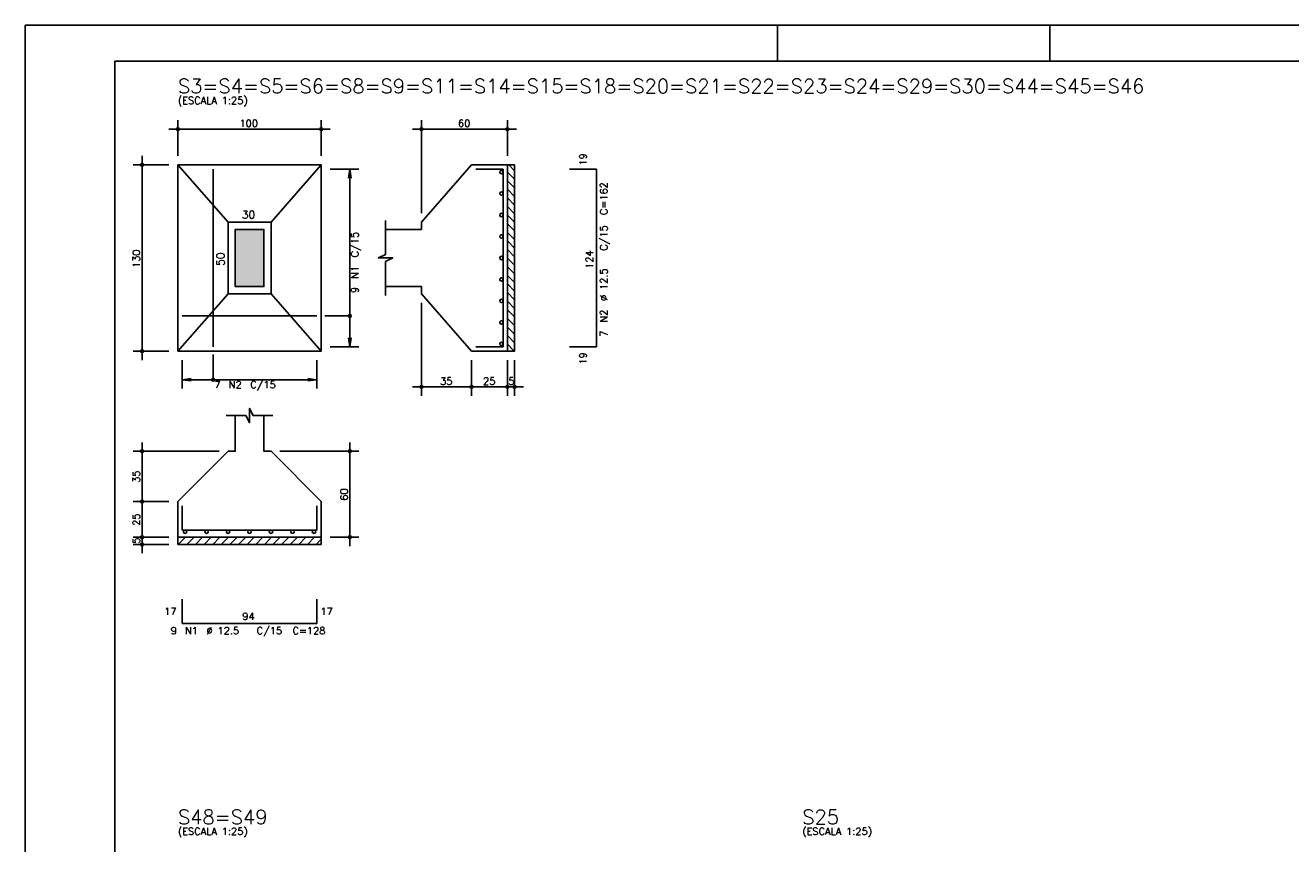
# Model space of a CAD drawing. Extents: x 0 to 84.1, y 0 to 59.4.
# Tile 3 of 7: x 0 to 35.3, y 36.5 to 59.4. Entities that reach past the tile are written whole.
import ezdxf

# ---------------------------------------------------------------- set-up
doc = ezdxf.new("R2010")
doc.units = 0
doc.header["$MEASUREMENT"] = 0
for name, color, linetype in [('1', 1, 'CONTINUOUS'), ('2', 2, 'CONTINUOUS'), ('3', 3, 'CONTINUOUS'), ('6', 6, 'CONTINUOUS'), ('7', 7, 'CONTINUOUS'), ('9', 9, 'CONTINUOUS')]:
    doc.layers.add(name, color=color, linetype=linetype)
doc.styles.get("Standard").update_dxf_attribs({"font": 'ROMANS.SHX'})

msp = doc.modelspace()

# ---------------------------------------------------------------- linework, layer by layer
at = {"layer": '1', "linetype": 'Continuous'}
for p, q in [((13.499, 55.5), (13.66, 55.339)), ((13.46, 55.299), (13.66, 55.099)), ((13.46, 55.059), (13.66, 54.859)), ((13.46, 54.818), (13.66, 54.618)), ((13.46, 54.578), (13.66, 54.378)), ((13.46, 54.337), (13.66, 54.137)), ((13.46, 54.097), (13.66, 53.897)), ((13.46, 53.857), (13.66, 53.657)), ((13.46, 53.616), (13.66, 53.416)), ((13.46, 53.376), (13.66, 53.176)), ((13.46, 53.135), (13.66, 52.935)), ((13.46, 52.895), (13.66, 52.695)), ((13.46, 52.654), (13.66, 52.454)), ((13.46, 52.414), (13.66, 52.214)), ((13.46, 52.174), (13.66, 51.974)), ((13.46, 51.933), (13.66, 51.733)), ((13.46, 51.693), (13.66, 51.493)), ((13.46, 51.452), (13.66, 51.252)), ((13.46, 51.212), (13.66, 51.012)), ((13.46, 50.972), (13.66, 50.772)), ((13.46, 50.731), (13.66, 50.531)), ((13.46, 50.491), (13.651, 50.3)), ((4.27, 44.9), (4.47, 45.1)), ((4.51, 44.9), (4.71, 45.1)), ((4.75, 44.9), (4.95, 45.1)), ((4.991, 44.9), (5.191, 45.1)), ((5.231, 44.9), (5.431, 45.1)), ((5.472, 44.9), (5.672, 45.1)), ((5.712, 44.9), (5.912, 45.1)), ((5.953, 44.9), (6.153, 45.1)), ((6.193, 44.9), (6.393, 45.1)), ((6.433, 44.9), (6.633, 45.1)), ((6.674, 44.9), (6.874, 45.1)), ((6.914, 44.9), (7.114, 45.1)), ((7.155, 44.9), (7.355, 45.1)), ((7.395, 44.9), (7.595, 45.1)), ((7.635, 44.9), (7.835, 45.1)), ((7.876, 44.9), (8.076, 45.1)), ((8.116, 44.9), (8.26, 45.044))]:
    msp.add_line(p, q, dxfattribs=at)
for points in [[(13.46, 50.3), (13.46, 55.5), (13.66, 55.5), (13.66, 50.3), (13.46, 50.3)], [(4.26, 45.1), (8.26, 45.1), (8.26, 44.9), (4.26, 44.9), (4.26, 45.1)]]:
    msp.add_lwpolyline(points, dxfattribs=at)
at = {"layer": '2', "linetype": 'Continuous'}
for p, q in [((84.1, 59.4), (0, 59.4)), ((0, 59.4), (0, 0)), ((21, 59.4), (21, 58.4)), ((28.6, 58.4), (28.6, 59.4)), ((4.26, 55.75), (4.26, 56.75)), ((8.26, 55.75), (8.26, 56.75)), ((11.06, 54.15), (11.06, 56.75)), ((13.46, 55.75), (13.46, 56.75)), ((4.01, 56.5), (8.51, 56.5)), ((13.71, 56.5), (10.81, 56.5)), ((4.01, 55.5), (3.01, 55.5)), ((3.26, 50.05), (3.26, 55.75)), ((4.26, 55.5), (4.26, 55.5)), ((4.26, 55.5), (4.26, 55.5)), ((8.26, 55.5), (8.26, 55.5)), ((13.46, 55.5), (13.46, 55.5)), ((8.26, 55.38), (8.26, 55.38)), ((8.51, 55.38), (9.31, 55.38)), ((9.06, 55.38), (9.027, 55.132)), ((9.06, 50.42), (9.06, 55.38)), ((9.06, 55.38), (9.093, 55.132)), ((11.06, 53.9), (11.06, 53.9)), ((11.06, 51.9), (11.06, 51.9)), ((11.06, 51.65), (11.06, 49.05)), ((9.06, 50.42), (9.027, 50.668)), ((9.06, 50.42), (9.093, 50.668)), ((4.01, 50.3), (3.01, 50.3)), ((4.26, 50.3), (4.26, 50.3)), ((4.38, 50.3), (4.38, 50.3)), ((8.14, 50.3), (8.14, 50.3)), ((8.26, 50.42), (8.26, 50.42)), ((8.51, 50.42), (9.31, 50.42)), ((12.46, 50.3), (12.46, 50.3)), ((12.46, 50.3), (12.46, 50.3)), ((13.46, 50.3), (13.46, 50.3)), ((13.46, 50.3), (13.46, 50.3)), ((13.66, 50.3), (13.66, 50.3)), ((4.38, 50.05), (4.38, 49.25)), ((8.14, 50.05), (8.14, 49.25)), ((12.46, 50.05), (12.46, 49.05)), ((12.46, 50.05), (12.46, 49.05)), ((13.46, 50.05), (13.46, 49.05)), ((13.46, 50.05), (13.46, 49.05)), ((13.66, 50.05), (13.66, 49.05)), ((4.38, 49.5), (4.628, 49.533)), ((4.38, 49.5), (8.14, 49.5)), ((4.38, 49.5), (4.628, 49.467)), ((8.14, 49.5), (7.892, 49.533)), ((8.14, 49.5), (7.892, 49.467)), ((12.71, 49.3), (10.81, 49.3)), ((13.71, 49.3), (12.21, 49.3)), ((13.21, 49.3), (13.91, 49.3)), ((3.26, 45.85), (3.26, 47.75)), ((9.06, 44.85), (9.06, 47.75)), ((5.41, 47.5), (3.01, 47.5)), ((5.66, 47.5), (5.66, 47.5)), ((6.86, 47.5), (6.86, 47.5)), ((7.11, 47.5), (9.31, 47.5)), ((3.26, 44.85), (3.26, 46.35)), ((4.01, 46.1), (3.01, 46.1)), ((4.01, 46.1), (3.01, 46.1)), ((4.26, 46.1), (4.26, 46.1)), ((4.26, 46.1), (4.26, 46.1)), ((3.26, 44.65), (3.26, 45.35)), ((4.01, 45.1), (3.01, 45.1)), ((4.01, 45.1), (3.01, 45.1)), ((4.01, 44.9), (3.01, 44.9)), ((4.26, 45.1), (4.26, 45.1)), ((4.26, 45.1), (4.26, 45.1)), ((4.26, 44.9), (4.26, 44.9)), ((8.26, 45.1), (8.26, 45.1)), ((8.51, 45.1), (9.31, 45.1))]:
    msp.add_line(p, q, dxfattribs=at)
for points in [[(83.1, 1), (2.5, 1), (2.5, 58.4), (83.1, 58.4), (83.1, 1)], [(4.26, 50.3), (8.26, 50.3), (8.26, 55.5), (4.26, 55.5), (4.26, 50.3)], [(5.66, 53.9), (4.26, 55.5)], [(6.86, 53.9), (8.26, 55.5)], [(10.06, 52.1), (11.06, 52.1), (11.06, 51.9), (12.46, 50.3), (13.46, 50.3), (13.46, 55.5), (12.46, 55.5), (11.06, 53.9), (11.06, 53.7), (10.06, 53.7)], [(5.66, 51.9), (6.86, 51.9), (6.86, 53.9), (5.66, 53.9), (5.66, 51.9)], [(5.86, 52.1), (6.66, 52.1), (6.66, 53.7), (5.86, 53.7), (5.86, 52.1)], [(10.06, 51.85), (10.06, 52.8), (10.26, 52.9), (9.86, 52.9), (10.06, 53), (10.06, 53.95)], [(5.66, 51.9), (4.26, 50.3)], [(6.86, 51.9), (8.26, 50.3)], [(9.06, 51.285), (8.36, 51.285)], [(5.245, 49.5), (5.245, 50.2)], [(5.86, 48.5), (5.86, 47.5), (5.66, 47.5), (4.26, 46.1), (4.26, 45.1), (8.26, 45.1), (8.26, 46.1), (6.86, 47.5), (6.66, 47.5), (6.66, 48.5)], [(5.61, 48.5), (6.16, 48.5), (6.26, 48.3), (6.26, 48.7), (6.36, 48.5), (6.91, 48.5)]]:
    msp.add_lwpolyline(points, dxfattribs=at)
for centre, radius in [((4.26, 56.5), 0.04), ((8.26, 56.5), 0.04), ((11.06, 56.5), 0.04), ((13.46, 56.5), 0.04), ((4.26, 56.5), 0.02), ((8.26, 56.5), 0.02), ((11.06, 56.5), 0.02), ((13.46, 56.5), 0.02), ((3.26, 55.5), 0.04), ((3.26, 55.5), 0.02), ((9.06, 51.285), 0.04), ((3.26, 50.3), 0.04), ((3.26, 50.3), 0.02), ((5.245, 49.5), 0.04), ((11.06, 49.3), 0.04), ((11.06, 49.3), 0.02), ((12.46, 49.3), 0.04), ((12.46, 49.3), 0.04), ((12.46, 49.3), 0.02), ((12.46, 49.3), 0.02), ((13.46, 49.3), 0.04), ((13.46, 49.3), 0.04), ((13.46, 49.3), 0.02), ((13.46, 49.3), 0.02), ((13.66, 49.3), 0.04), ((13.66, 49.3), 0.02), ((3.26, 47.5), 0.04), ((3.26, 47.5), 0.02), ((9.06, 47.5), 0.04), ((9.06, 47.5), 0.02), ((3.26, 46.1), 0.04), ((3.26, 46.1), 0.04), ((3.26, 46.1), 0.02), ((3.26, 46.1), 0.02), ((3.26, 45.1), 0.04), ((3.26, 45.1), 0.04), ((3.26, 44.9), 0.04), ((3.26, 45.1), 0.02), ((3.26, 45.1), 0.02), ((3.26, 44.9), 0.02), ((9.06, 45.1), 0.04), ((9.06, 45.1), 0.02)]:
    msp.add_circle(centre, radius, dxfattribs=at)
at = {"layer": '3', "linetype": 'Continuous'}
for centre in [(13.293, 55.3), (13.293, 54.7), (13.293, 54.1), (13.293, 53.5), (13.293, 52.9), (13.293, 52.3), (13.293, 51.7), (13.293, 51.1), (13.293, 50.5), (4.46, 45.253), (5.06, 45.253), (5.66, 45.253), (6.26, 45.253), (6.86, 45.253), (7.46, 45.253), (8.06, 45.253)]:
    msp.add_circle(centre, 0.0474, dxfattribs=at)
at = {"layer": '6', "linetype": 'Continuous'}
for p, q in [((5.245, 50.42), (5.245, 55.38)), ((13.34, 55.38), (12.58, 55.38)), ((13.34, 50.42), (13.34, 55.38)), ((15.95, 55.38), (15.19, 55.38)), ((15.95, 50.42), (15.95, 55.38)), ((4.38, 51.285), (8.14, 51.285)), ((12.58, 50.42), (13.34, 50.42)), ((15.19, 50.42), (15.95, 50.42)), ((4.38, 45.98), (4.38, 45.3)), ((8.14, 45.3), (8.14, 45.98)), ((4.38, 45.3), (8.14, 45.3)), ((4.38, 43.37), (4.38, 42.69)), ((8.14, 42.69), (8.14, 43.37)), ((4.38, 42.69), (8.14, 42.69))]:
    msp.add_line(p, q, dxfattribs=at)
at = {"layer": '9', "linetype": 'Continuous'}
for points in [[(5.86, 52.1), (6.66, 52.1), (6.66, 53.7)], [(5.86, 52.1), (6.66, 53.7), (5.86, 53.7)], [(5.86, 52.1), (5.86, 53.7), (5.86, 52.1)]]:
    msp.add_solid(points, dxfattribs=at)

# ---------------------------------------------------------------- texts
at = {"layer": '1', "linetype": 'Continuous'}
for s, p in [('20', (4.26, 57.44)), ('2', (4.26, 37.024))]:
    msp.add_text(s, height=0.0004, dxfattribs=at).set_placement(p)
at = {"layer": '2', "linetype": 'Continuous'}
for s, height, p in [('(ESCALA 1:25)', 0.2, (4.26, 57.2)), ('100', 0.2, (5.98, 56.56)), ('60', 0.2, (12.08, 56.56)), ('30', 0.22, (6.04, 54)), ('7', 0.2, (5.28, 49.26)), ('N2', 0.2, (5.68, 49.26)), ('C/15', 0.2, (6.28, 49.26)), ('35', 0.2, (11.58, 49.36)), ('25', 0.2, (12.78, 49.36)), ('5', 0.2, (13.48, 49.36)), ('17', 0.2, (3.88, 42.93)), ('17', 0.2, (8.24, 42.93)), ('94', 0.2, (6.06, 42.79)), ('9', 0.2, (4.06, 42.39)), ('N1', 0.2, (4.46, 42.39)), ('%%c 12.5', 0.2, (5.06, 42.39)), ('C/15', 0.2, (6.46, 42.39)), ('C=128', 0.2, (7.46, 42.39)), ('(ESCALA 1:25)', 0.2, (4.26, 36.784)), ('(ESCALA 1:25)', 0.2, (21.691, 36.784))]:
    msp.add_text(s, height=height, dxfattribs=at).set_placement(p)
for s, height, p in [('19', 0.2, (15.67, 55.48)), ('C=162', 0.2, (16.25, 54.1)), ('C/15', 0.2, (9.3, 52.92)), ('C/15', 0.2, (16.25, 53.1)), ('130', 0.2, (3.2, 52.62)), ('50', 0.22, (5.56, 52.68)), ('124', 0.2, (15.85, 52.6)), ('N1', 0.2, (9.3, 52.32)), ('%%c 12.5', 0.2, (16.25, 51.7)), ('9', 0.2, (9.3, 51.92)), ('N2', 0.2, (16.25, 51.1)), ('7', 0.2, (16.25, 50.7)), ('19', 0.2, (15.67, 49.92)), ('35', 0.2, (3.2, 46.62)), ('60', 0.2, (9, 46.12)), ('25', 0.2, (3.2, 45.42)), ('5', 0.2, (3.2, 44.92))]:
    msp.add_text(s, height=height, rotation=90, dxfattribs=at).set_placement(p)
at = {"layer": '7', "linetype": 'Continuous'}
for s, p in [('S3=S4=S5=S6=S8=S9=S11=S14=S15=S18=S20=S21=S22=S23=S24=S29=S30=S44=S45=S46', (4.26, 57.5)), ('S48=S49', (4.26, 37.084)), ('S25', (21.691, 37.084))]:
    msp.add_text(s, height=0.4, dxfattribs=at).set_placement(p)

doc.saveas('drawing.dxf')
